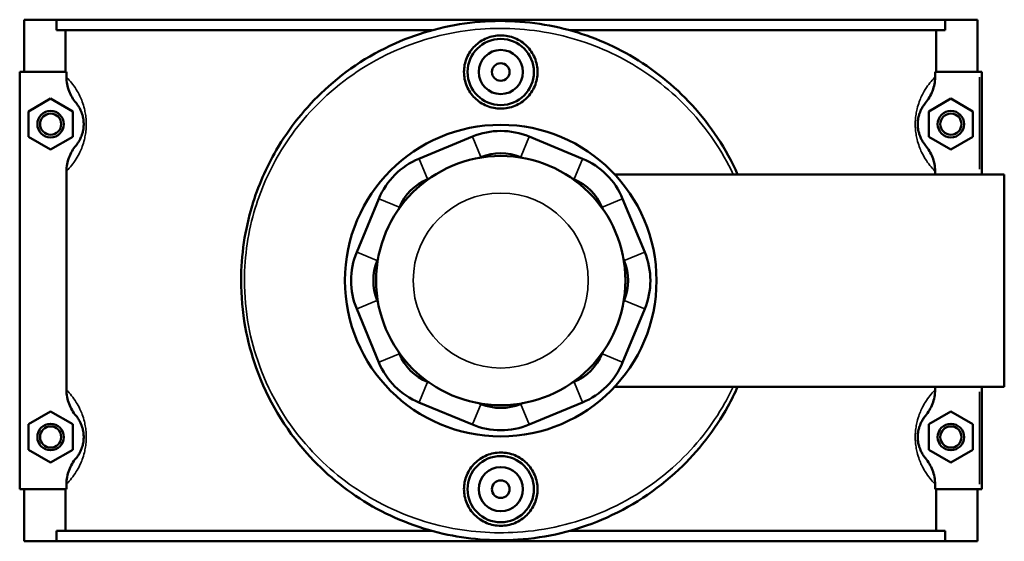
# Model space of a CAD drawing. Header units: inches. Extents: x 0.1 to 47.7, y -0.2 to 47.6.
# Tile 6 of 7: x 14.5 to 23.2, y 31.5 to 36.1. Entities that reach past the tile are written whole.
import ezdxf

# ---------------------------------------------------------------- set-up
doc = ezdxf.new("R2010")
doc.units = ezdxf.units.IN
doc.header["$MEASUREMENT"] = 0
doc.layers.add('Visible (ANSI)', color=7, linetype='Continuous', lineweight=50)
doc.layers.add('Visible Narrow (ANSI)', color=7, linetype='Continuous', lineweight=35)

msp = doc.modelspace()

# ---------------------------------------------------------------- linework, layer by layer
at = {"layer": 'Visible (ANSI)'}
for p, q in [((14.5096, 36.1483), (14.797, 36.1483)), ((14.5096, 35.6833), (14.5096, 36.1483)), ((14.797, 36.1483), (22.7221, 36.1483)), ((14.797, 36.0553), (14.797, 36.1483)), ((22.7221, 36.1483), (22.7221, 36.0553)), ((22.7221, 36.1483), (23.0096, 36.1483)), ((23.0096, 35.6833), (23.0096, 36.1483)), ((18.1454, 36.0553), (14.797, 36.0553)), ((14.8781, 36.0553), (14.8781, 35.6833)), ((22.7221, 36.0553), (19.3737, 36.0553)), ((22.641, 35.6833), (22.641, 36.0553)), ((14.8867, 35.6833), (14.4702, 35.6833)), ((14.4702, 35.6833), (14.4702, 31.9633)), ((14.8867, 35.6833), (14.8867, 35.6388)), ((22.6324, 35.6388), (22.6324, 35.6833)), ((22.6324, 35.6833), (23.0292, 35.6833)), ((23.0292, 35.6833), (23.0489, 35.6833)), ((23.0489, 34.7701), (23.0489, 35.6833)), ((14.5489, 35.3319), (14.7458, 35.4456)), ((14.7458, 35.4456), (14.9426, 35.3319)), ((22.7733, 35.4456), (22.5765, 35.3319)), ((22.9702, 35.3319), (22.7733, 35.4456)), ((14.5489, 35.1046), (14.5489, 35.3319)), ((14.9426, 35.3319), (14.9426, 35.1046)), ((22.5765, 35.3319), (22.5765, 35.1046)), ((22.9702, 35.1046), (22.9702, 35.3319)), ((14.7458, 34.991), (14.5489, 35.1046)), ((14.9426, 35.1046), (14.7458, 34.991)), ((18.5064, 35.1074), (18.0305, 34.9103)), ((19.4886, 34.9103), (19.0127, 35.1074)), ((22.5765, 35.1046), (22.7733, 34.991)), ((22.7733, 34.991), (22.9702, 35.1046)), ((18.5667, 34.9176), (18.5824, 34.9241)), ((18.9367, 34.9241), (18.9524, 34.9176)), ((14.8867, 34.7977), (14.8867, 32.8488)), ((19.7758, 34.7701), (23.2496, 34.7701)), ((22.6324, 34.7701), (22.6324, 34.7977)), ((23.2496, 32.8764), (23.2496, 34.7701)), ((18.1065, 34.7269), (18.1221, 34.7334)), ((19.397, 34.7334), (19.4127, 34.7269)), ((17.6726, 34.5523), (17.4754, 34.0764)), ((20.0437, 34.0764), (19.8466, 34.5523)), ((17.8494, 34.4607), (17.8559, 34.4764)), ((19.6632, 34.4764), (19.6697, 34.4607)), ((17.6587, 34.0004), (17.6652, 34.0161)), ((19.8539, 34.0161), (19.8604, 34.0004)), ((17.6652, 33.6304), (17.6587, 33.6461)), ((19.8604, 33.6461), (19.8539, 33.6304)), ((17.4754, 33.5701), (17.6726, 33.0942)), ((19.8466, 33.0942), (20.0437, 33.5701)), ((17.8559, 33.1702), (17.8494, 33.1858)), ((19.6697, 33.1858), (19.6632, 33.1702)), ((18.1221, 32.9131), (18.1065, 32.9196)), ((19.4127, 32.9196), (19.397, 32.9131)), ((19.7758, 32.8764), (23.2496, 32.8764)), ((22.6324, 32.8488), (22.6324, 32.8764)), ((23.0489, 31.9633), (23.0489, 32.8764)), ((18.0305, 32.7363), (18.5064, 32.5391)), ((18.5824, 32.7225), (18.5667, 32.7289)), ((18.9524, 32.7289), (18.9367, 32.7225)), ((19.0127, 32.5391), (19.4886, 32.7363)), ((14.5489, 32.5419), (14.7458, 32.6556)), ((14.7458, 32.6556), (14.9426, 32.5419)), ((22.7733, 32.6556), (22.5765, 32.5419)), ((22.9702, 32.5419), (22.7733, 32.6556)), ((14.5489, 32.3146), (14.5489, 32.5419)), ((14.9426, 32.5419), (14.9426, 32.3146)), ((22.5765, 32.5419), (22.5765, 32.3146)), ((22.9702, 32.3146), (22.9702, 32.5419)), ((14.7458, 32.201), (14.5489, 32.3146)), ((14.9426, 32.3146), (14.7458, 32.201)), ((22.5765, 32.3146), (22.7733, 32.201)), ((22.7733, 32.201), (22.9702, 32.3146)), ((14.4702, 31.9633), (14.8867, 31.9633)), ((14.5096, 31.4983), (14.5096, 31.9633)), ((14.8781, 31.9633), (14.8781, 31.5913)), ((14.8867, 32.0077), (14.8867, 31.9633)), ((22.6324, 31.9633), (22.6324, 32.0077)), ((23.0292, 31.9633), (22.6324, 31.9633)), ((22.641, 31.5913), (22.641, 31.9633)), ((23.0096, 31.4983), (23.0096, 31.9633)), ((23.0489, 31.9633), (23.0292, 31.9633)), ((18.1454, 31.5913), (14.797, 31.5913)), ((14.797, 31.4983), (14.797, 31.5913)), ((22.7221, 31.5913), (19.3737, 31.5913)), ((22.7221, 31.5913), (22.7221, 31.4983)), ((14.797, 31.4983), (14.5096, 31.4983)), ((14.797, 31.4983), (22.7221, 31.4983)), ((23.0096, 31.4983), (22.7221, 31.4983))]:
    msp.add_line(p, q, dxfattribs=at)
for centre, radius in [((18.7596, 35.6833), 0.2953), ((18.7596, 35.6833), 0.1969), ((18.7596, 35.6833), 0.0787), ((14.7458, 35.2183), 0.1181), ((14.7458, 35.2183), 0.0945), ((22.7733, 35.2183), 0.1181), ((22.7733, 35.2183), 0.0945), ((18.7596, 33.8233), 1.389), ((18.7596, 33.8233), 1.1112), ((14.7458, 32.4283), 0.1181), ((14.7458, 32.4283), 0.0945), ((22.7733, 32.4283), 0.1181), ((22.7733, 32.4283), 0.0945), ((18.7596, 31.9633), 0.2953), ((18.7596, 31.9633), 0.1969), ((18.7596, 31.9633), 0.0787)]:
    msp.add_circle(centre, radius, dxfattribs=at)
for centre, radius, start, end in [((18.7596, 34.4963), 0.6614, 67.5, 112.5), ((18.7596, 34.4963), 0.463, 67.5, 112.5), ((18.2836, 34.2992), 0.6614, 112.5, 157.5), ((19.2355, 34.2992), 0.6614, 22.5, 67.5), ((18.2836, 34.2992), 0.463, 112.5, 157.5), ((19.2355, 34.2992), 0.463, 22.5, 67.5), ((18.0865, 33.8233), 0.6614, 157.5, 202.5), ((19.4326, 33.8233), 0.6614, 337.5, 22.5), ((18.0865, 33.8233), 0.463, 157.5, 202.5), ((19.4326, 33.8233), 0.463, 337.5, 22.5), ((18.2836, 33.3473), 0.463, 202.5, 247.5), ((19.2355, 33.3473), 0.463, 292.5, 337.5), ((18.2836, 33.3473), 0.6614, 202.5, 247.5), ((19.2355, 33.3473), 0.6614, 292.5, 337.5), ((18.7596, 33.1502), 0.463, 247.5, 292.5), ((18.7596, 33.1502), 0.6614, 247.5, 292.5)]:
    msp.add_arc(centre, radius, start, end, dxfattribs=at)
for points, knots in [([(20.872, 34.7701), (20.7697, 34.9984), (20.6318, 35.2069), (20.305, 35.563), (20.1179, 35.7131), (19.7158, 35.9433), (19.5034, 36.0273), (19.0516, 36.1318), (18.8116, 36.1497), (18.3289, 36.1112), (18.0871, 36.0516), (17.613, 35.8526), (17.3854, 35.7051), (17.0204, 35.3684), (16.8746, 35.1871), (16.6678, 34.8311), (16.595, 34.6643), (16.4785, 34.2762), (16.4448, 34.0507), (16.4445, 33.6854), (16.4571, 33.5459), (16.5046, 33.2844), (16.5375, 33.162), (16.681, 32.7606), (16.8353, 32.5031), (17.1882, 32.107), (17.3725, 31.9545), (17.7829, 31.711), (18.0092, 31.6198), (18.463, 31.5167), (18.6885, 31.4986), (19.1702, 31.5303), (19.4248, 31.5914), (19.9163, 31.7987), (20.1492, 31.9518), (20.5208, 32.3021), (20.6681, 32.4914), (20.816, 32.7581), (20.8452, 32.8166), (20.872, 32.8765)], [-52.171038, -52.171038, -52.171038, -52.171038, -50.281164, -50.281164, -48.464911, -48.464911, -46.776476, -46.776476, -45.034963, -45.034963, -43.218478, -43.218478, -41.184488, -41.184488, -39.415239, -39.415239, -38.050925, -38.050925, -36.392984, -36.392984, -35.368913, -35.368913, -34.429387, -34.429387, -32.174202, -32.174202, -30.361692, -30.361692, -28.560181, -28.560181, -26.92028, -26.92028, -25.014372, -25.014372, -22.924773, -22.924773, -21.101938, -21.101938, -20.607066, -20.607066, -20.607066, -20.607066]), ([(18.4316, 35.6833), (18.4316, 35.7244), (18.4398, 35.7683), (18.4734, 35.8489), (18.4987, 35.8856), (18.557, 35.9436), (18.5939, 35.9687), (18.6746, 36.0019), (18.7184, 36.0101), (18.8007, 36.0101), (18.8445, 36.0019), (18.9253, 35.9687), (18.9621, 35.9436), (19.0204, 35.8856), (19.0457, 35.8489), (19.0793, 35.7683), (19.0876, 35.7244), (19.0876, 35.6421), (19.0793, 35.5983), (19.0457, 35.5176), (19.0204, 35.4809), (18.9621, 35.4229), (18.9253, 35.3978), (18.8445, 35.3646), (18.8007, 35.3564), (18.7184, 35.3564), (18.6746, 35.3646), (18.5939, 35.3978), (18.557, 35.4229), (18.4987, 35.4809), (18.4734, 35.5176), (18.4398, 35.5983), (18.4316, 35.6421), (18.4316, 35.6833)], [0, 0, 0, 0, 0.313543, 0.313543, 0.627086, 0.627086, 0.940378, 0.940378, 1.25367, 1.25367, 1.566962, 1.566962, 1.880254, 1.880254, 2.193797, 2.193797, 2.50734, 2.50734, 2.820883, 2.820883, 3.134426, 3.134426, 3.447718, 3.447718, 3.76101, 3.76101, 4.074302, 4.074302, 4.387594, 4.387594, 4.701137, 4.701137, 5.01468, 5.01468, 5.01468, 5.01468]), ([(14.8867, 35.6388), (14.8867, 35.5959), (14.8948, 35.5534), (14.9249, 35.4748), (14.9461, 35.4391), (14.9725, 35.4075)], [-0.6413414, -0.6413414, -0.6413414, -0.6413414, -0.3137871, -0.3137871, 0, 0, 0, 0]), ([(22.5466, 35.4075), (22.5732, 35.4392), (22.5944, 35.4751), (22.6243, 35.5538), (22.6324, 35.5961), (22.6324, 35.6388)], [-0.640442, -0.640442, -0.640442, -0.640442, -0.3255483, -0.3255483, 0, 0, 0, 0]), ([(14.9725, 35.4075), (14.9764, 35.4028), (14.9805, 35.3976), (14.9905, 35.3838), (14.9965, 35.3748), (15.0073, 35.3557), (15.012, 35.3464), (15.0197, 35.3287), (15.0227, 35.3211), (15.0286, 35.3037), (15.0314, 35.2939), (15.0355, 35.2758), (15.0369, 35.2681), (15.0393, 35.2517), (15.0401, 35.2431), (15.0409, 35.229), (15.0411, 35.2236), (15.0411, 35.2183), (15.0411, 35.2129), (15.0409, 35.2075), (15.0401, 35.1935), (15.0393, 35.1848), (15.0369, 35.1685), (15.0355, 35.1607), (15.0314, 35.1427), (15.0286, 35.1328), (15.0227, 35.1155), (15.0197, 35.1078), (15.012, 35.0901), (15.0073, 35.0808), (14.9965, 35.0618), (14.9905, 35.0527), (14.9805, 35.0389), (14.9764, 35.0337), (14.9725, 35.0291)], [0.976344, 0.976344, 0.976344, 0.976344, 1.251919, 1.251919, 1.623189, 1.623189, 1.90878, 1.90878, 2.099394, 2.099394, 2.304165, 2.304165, 2.44508, 2.44508, 2.58862, 2.58862, 2.675177, 2.675177, 2.675177, 2.761735, 2.761735, 2.905274, 2.905274, 3.04619, 3.04619, 3.250961, 3.250961, 3.441574, 3.441574, 3.727166, 3.727166, 4.098436, 4.098436, 4.37401, 4.37401, 4.37401, 4.37401]), ([(22.5466, 35.0291), (22.5427, 35.0337), (22.5386, 35.0389), (22.5287, 35.0527), (22.5226, 35.0618), (22.5118, 35.0808), (22.5071, 35.0901), (22.4994, 35.1078), (22.4964, 35.1155), (22.4905, 35.1328), (22.4877, 35.1427), (22.4836, 35.1607), (22.4822, 35.1685), (22.4798, 35.1848), (22.479, 35.1935), (22.4782, 35.2075), (22.4781, 35.2129), (22.4781, 35.2183), (22.4781, 35.2236), (22.4782, 35.229), (22.479, 35.2431), (22.4798, 35.2517), (22.4822, 35.2681), (22.4836, 35.2758), (22.4877, 35.2939), (22.4905, 35.3037), (22.4964, 35.3211), (22.4994, 35.3287), (22.5071, 35.3464), (22.5118, 35.3557), (22.5226, 35.3748), (22.5287, 35.3838), (22.5386, 35.3976), (22.5427, 35.4028), (22.5466, 35.4075)], [0.976344, 0.976344, 0.976344, 0.976344, 1.251919, 1.251919, 1.623189, 1.623189, 1.908781, 1.908781, 2.099394, 2.099394, 2.304165, 2.304165, 2.44508, 2.44508, 2.58862, 2.58862, 2.675177, 2.675177, 2.675177, 2.761735, 2.761735, 2.905274, 2.905274, 3.04619, 3.04619, 3.250961, 3.250961, 3.441574, 3.441574, 3.727166, 3.727166, 4.098435, 4.098435, 4.37401, 4.37401, 4.37401, 4.37401]), ([(14.9725, 35.0291), (14.946, 34.9973), (14.9247, 34.9614), (14.8948, 34.8828), (14.8867, 34.8404), (14.8867, 34.7977)], [-0.640442, -0.640442, -0.640442, -0.640442, -0.3255483, -0.3255483, 0, 0, 0, 0]), ([(22.6324, 34.7977), (22.6324, 34.8406), (22.6243, 34.8832), (22.5942, 34.9617), (22.573, 34.9975), (22.5466, 35.0291)], [-0.6413414, -0.6413414, -0.6413414, -0.6413414, -0.3137871, -0.3137871, 0, 0, 0, 0]), ([(14.8867, 32.8488), (14.8867, 32.8059), (14.8948, 32.7634), (14.9249, 32.6848), (14.9461, 32.6491), (14.9725, 32.6175)], [-0.6413414, -0.6413414, -0.6413414, -0.6413414, -0.3137871, -0.3137871, 0, 0, 0, 0]), ([(22.5466, 32.6175), (22.5732, 32.6492), (22.5944, 32.6851), (22.6243, 32.7638), (22.6324, 32.8061), (22.6324, 32.8488)], [-0.640442, -0.640442, -0.640442, -0.640442, -0.3255483, -0.3255483, 0, 0, 0, 0]), ([(14.9725, 32.6175), (14.9764, 32.6128), (14.9805, 32.6076), (14.9905, 32.5938), (14.9965, 32.5848), (15.0073, 32.5657), (15.012, 32.5564), (15.0197, 32.5387), (15.0227, 32.5311), (15.0286, 32.5137), (15.0314, 32.5039), (15.0355, 32.4858), (15.0369, 32.4781), (15.0393, 32.4617), (15.0401, 32.4531), (15.0409, 32.439), (15.0411, 32.4336), (15.0411, 32.4283), (15.0411, 32.4229), (15.0409, 32.4175), (15.0401, 32.4035), (15.0393, 32.3948), (15.0369, 32.3785), (15.0355, 32.3707), (15.0314, 32.3527), (15.0286, 32.3428), (15.0227, 32.3255), (15.0197, 32.3178), (15.012, 32.3001), (15.0073, 32.2908), (14.9965, 32.2718), (14.9905, 32.2627), (14.9805, 32.2489), (14.9764, 32.2437), (14.9725, 32.2391)], [0.976344, 0.976344, 0.976344, 0.976344, 1.251919, 1.251919, 1.623189, 1.623189, 1.908781, 1.908781, 2.099394, 2.099394, 2.304165, 2.304165, 2.44508, 2.44508, 2.58862, 2.58862, 2.675177, 2.675177, 2.675177, 2.761735, 2.761735, 2.905274, 2.905274, 3.04619, 3.04619, 3.250961, 3.250961, 3.441574, 3.441574, 3.727166, 3.727166, 4.098435, 4.098435, 4.37401, 4.37401, 4.37401, 4.37401]), ([(22.5466, 32.2391), (22.5427, 32.2437), (22.5386, 32.2489), (22.5287, 32.2627), (22.5226, 32.2718), (22.5118, 32.2908), (22.5071, 32.3001), (22.4994, 32.3178), (22.4964, 32.3255), (22.4905, 32.3428), (22.4877, 32.3527), (22.4836, 32.3707), (22.4822, 32.3785), (22.4798, 32.3948), (22.479, 32.4035), (22.4782, 32.4175), (22.4781, 32.4229), (22.4781, 32.4283), (22.4781, 32.4336), (22.4782, 32.439), (22.479, 32.4531), (22.4798, 32.4617), (22.4822, 32.4781), (22.4836, 32.4858), (22.4877, 32.5039), (22.4905, 32.5137), (22.4964, 32.5311), (22.4994, 32.5387), (22.5071, 32.5564), (22.5118, 32.5657), (22.5226, 32.5848), (22.5287, 32.5938), (22.5386, 32.6076), (22.5427, 32.6128), (22.5466, 32.6175)], [0.975965, 0.975965, 0.975965, 0.975965, 1.251543, 1.251543, 1.622812, 1.622812, 1.908403, 1.908403, 2.099015, 2.099015, 2.303786, 2.303786, 2.444701, 2.444701, 2.58824, 2.58824, 2.674798, 2.674798, 2.674798, 2.761356, 2.761356, 2.904895, 2.904895, 3.04581, 3.04581, 3.250581, 3.250581, 3.441193, 3.441193, 3.726784, 3.726784, 4.098053, 4.098053, 4.373631, 4.373631, 4.373631, 4.373631]), ([(14.9725, 32.2391), (14.946, 32.2073), (14.9247, 32.1714), (14.8948, 32.0928), (14.8867, 32.0504), (14.8867, 32.0077)], [-0.640442, -0.640442, -0.640442, -0.640442, -0.3255483, -0.3255483, 0, 0, 0, 0]), ([(19.0876, 31.9633), (19.0876, 31.9221), (19.0793, 31.8783), (19.0457, 31.7976), (19.0204, 31.7609), (18.9621, 31.7029), (18.9253, 31.6778), (18.8445, 31.6446), (18.8007, 31.6364), (18.7184, 31.6364), (18.6746, 31.6446), (18.5939, 31.6778), (18.557, 31.7029), (18.4987, 31.7609), (18.4734, 31.7976), (18.4398, 31.8783), (18.4316, 31.9221), (18.4316, 32.0044), (18.4398, 32.0483), (18.4734, 32.1289), (18.4987, 32.1656), (18.557, 32.2236), (18.5939, 32.2487), (18.6746, 32.2819), (18.7184, 32.2901), (18.8007, 32.2901), (18.8445, 32.2819), (18.9253, 32.2487), (18.9621, 32.2236), (19.0204, 32.1656), (19.0457, 32.1289), (19.0793, 32.0483), (19.0876, 32.0044), (19.0876, 31.9633)], [0, 0, 0, 0, 0.313543, 0.313543, 0.627086, 0.627086, 0.940378, 0.940378, 1.25367, 1.25367, 1.566962, 1.566962, 1.880254, 1.880254, 2.193797, 2.193797, 2.50734, 2.50734, 2.820883, 2.820883, 3.134426, 3.134426, 3.447718, 3.447718, 3.76101, 3.76101, 4.074302, 4.074302, 4.387594, 4.387594, 4.701137, 4.701137, 5.01468, 5.01468, 5.01468, 5.01468]), ([(22.6324, 32.0077), (22.6324, 32.0506), (22.6243, 32.0932), (22.5942, 32.1717), (22.573, 32.2075), (22.5466, 32.2391)], [-0.6413414, -0.6413414, -0.6413414, -0.6413414, -0.3137871, -0.3137871, 0, 0, 0, 0])]:
    msp.add_open_spline(points, degree=3, knots=knots, dxfattribs=at)
at = {"layer": 'Visible Narrow (ANSI)'}
for p, q in [((23.0292, 35.6376), (23.0292, 34.8158)), ((18.5786, 34.9332), (18.5102, 35.0982)), ((18.9405, 34.9332), (19.0089, 35.0982)), ((18.0343, 34.9011), (18.1027, 34.7361)), ((19.4165, 34.7361), (19.4848, 34.9011)), ((17.8467, 34.4802), (17.6817, 34.5485)), ((19.6724, 34.4802), (19.8374, 34.5485)), ((17.6496, 34.0042), (17.4846, 34.0726)), ((19.8695, 34.0042), (20.0345, 34.0726)), ((17.6496, 33.6423), (17.4846, 33.5739)), ((19.8695, 33.6423), (20.0345, 33.5739)), ((17.8467, 33.1664), (17.6817, 33.098)), ((19.6724, 33.1664), (19.8374, 33.098)), ((18.1027, 32.9104), (18.0343, 32.7454)), ((19.4165, 32.9104), (19.4848, 32.7454)), ((23.0292, 32.8308), (23.0292, 32.0089)), ((18.5786, 32.7133), (18.5102, 32.5483)), ((18.9405, 32.7133), (19.0089, 32.5483))]:
    msp.add_line(p, q, dxfattribs=at)
msp.add_circle((18.7596, 33.8233), 0.7805, dxfattribs=at)
for points, knots in [([(20.8326, 32.8765), (20.8096, 32.8277), (20.7849, 32.7799), (20.6438, 32.5294), (20.4983, 32.3456), (20.1315, 32.0053), (19.9015, 31.8565), (19.4163, 31.6552), (19.1649, 31.5958), (18.6894, 31.5651), (18.4668, 31.5826), (18.0187, 31.6827), (17.7954, 31.7713), (17.3902, 32.0079), (17.2082, 32.156), (16.8599, 32.5408), (16.7075, 32.791), (16.5658, 33.1809), (16.5333, 33.2998), (16.4865, 33.5538), (16.474, 33.6893), (16.4743, 34.0442), (16.5076, 34.2632), (16.6226, 34.6402), (16.6945, 34.8023), (16.8986, 35.1481), (17.0425, 35.3243), (17.4029, 35.6513), (17.6276, 35.7946), (18.0957, 35.988), (18.3344, 36.0458), (18.811, 36.0833), (19.0478, 36.0658), (19.4939, 35.9643), (19.7036, 35.8827), (20.1006, 35.6591), (20.2853, 35.5133), (20.6012, 35.1745), (20.7329, 34.9813), (20.8326, 34.7701)], [20.684126, 20.684126, 20.684126, 20.684126, 21.101938, 21.101938, 22.924773, 22.924773, 25.014372, 25.014372, 26.92028, 26.92028, 28.560181, 28.560181, 30.361692, 30.361692, 32.174202, 32.174202, 34.429387, 34.429387, 35.368913, 35.368913, 36.392984, 36.392984, 38.050925, 38.050925, 39.415239, 39.415239, 41.184488, 41.184488, 43.218478, 43.218478, 45.034963, 45.034963, 46.776476, 46.776476, 48.464911, 48.464911, 50.281164, 50.281164, 52.093978, 52.093978, 52.093978, 52.093978]), ([(14.8867, 34.7977), (14.8884, 34.7994), (14.89, 34.8011), (14.9047, 34.8162), (14.9187, 34.8318), (14.9468, 34.8673), (14.9607, 34.8865), (14.9857, 34.9269), (14.9967, 34.9466), (15.0144, 34.9841), (15.0214, 35.0003), (15.0349, 35.0372), (15.0415, 35.058), (15.0509, 35.0962), (15.0543, 35.1127), (15.0597, 35.1474), (15.0617, 35.1657), (15.0634, 35.1955), (15.0638, 35.2069), (15.0638, 35.2183), (15.0638, 35.2296), (15.0634, 35.241), (15.0617, 35.2708), (15.0597, 35.2891), (15.0543, 35.3238), (15.0509, 35.3403), (15.0415, 35.3785), (15.0349, 35.3994), (15.0214, 35.4362), (15.0144, 35.4525), (14.9967, 35.49), (14.9857, 35.5096), (14.9607, 35.55), (14.9468, 35.5693), (14.9187, 35.6047), (14.9047, 35.6203), (14.89, 35.6354), (14.8884, 35.6371), (14.8867, 35.6388)], [-4.568716, -4.568716, -4.568716, -4.568716, -4.514374, -4.514374, -4.098436, -4.098436, -3.727166, -3.727166, -3.441574, -3.441574, -3.250961, -3.250961, -3.04619, -3.04619, -2.905274, -2.905274, -2.761735, -2.761735, -2.675177, -2.675177, -2.675177, -2.58862, -2.58862, -2.44508, -2.44508, -2.304165, -2.304165, -2.099394, -2.099394, -1.90878, -1.90878, -1.623189, -1.623189, -1.251919, -1.251919, -0.83598, -0.83598, -0.781638, -0.781638, -0.781638, -0.781638]), ([(22.6324, 35.6388), (22.6307, 35.6371), (22.6291, 35.6354), (22.6145, 35.6203), (22.6004, 35.6047), (22.5723, 35.5693), (22.5584, 35.55), (22.5334, 35.5096), (22.5224, 35.49), (22.5047, 35.4525), (22.4977, 35.4362), (22.4842, 35.3994), (22.4776, 35.3785), (22.4682, 35.3403), (22.4648, 35.3238), (22.4595, 35.2891), (22.4574, 35.2708), (22.4557, 35.241), (22.4553, 35.2296), (22.4553, 35.2183), (22.4553, 35.2069), (22.4557, 35.1955), (22.4574, 35.1657), (22.4595, 35.1474), (22.4648, 35.1127), (22.4682, 35.0962), (22.4776, 35.058), (22.4842, 35.0372), (22.4977, 35.0003), (22.5047, 34.9841), (22.5224, 34.9466), (22.5334, 34.9269), (22.5584, 34.8865), (22.5723, 34.8673), (22.6004, 34.8318), (22.6145, 34.8162), (22.6291, 34.8011), (22.6307, 34.7994), (22.6324, 34.7977)], [-4.568716, -4.568716, -4.568716, -4.568716, -4.514375, -4.514375, -4.098435, -4.098435, -3.727166, -3.727166, -3.441574, -3.441574, -3.250961, -3.250961, -3.04619, -3.04619, -2.905274, -2.905274, -2.761735, -2.761735, -2.675177, -2.675177, -2.675177, -2.58862, -2.58862, -2.44508, -2.44508, -2.304165, -2.304165, -2.099394, -2.099394, -1.908781, -1.908781, -1.623189, -1.623189, -1.251919, -1.251919, -0.83598, -0.83598, -0.781638, -0.781638, -0.781638, -0.781638]), ([(14.8867, 32.0077), (14.8884, 32.0094), (14.89, 32.0111), (14.9047, 32.0262), (14.9187, 32.0418), (14.9468, 32.0773), (14.9607, 32.0965), (14.9857, 32.1369), (14.9967, 32.1566), (15.0144, 32.1941), (15.0214, 32.2103), (15.0349, 32.2472), (15.0415, 32.268), (15.0509, 32.3062), (15.0543, 32.3227), (15.0597, 32.3574), (15.0617, 32.3757), (15.0634, 32.4055), (15.0638, 32.4169), (15.0638, 32.4283), (15.0638, 32.4396), (15.0634, 32.451), (15.0617, 32.4808), (15.0597, 32.4991), (15.0543, 32.5338), (15.0509, 32.5503), (15.0415, 32.5885), (15.0349, 32.6094), (15.0214, 32.6462), (15.0144, 32.6625), (14.9967, 32.7), (14.9857, 32.7196), (14.9607, 32.76), (14.9468, 32.7793), (14.9187, 32.8147), (14.9047, 32.8303), (14.89, 32.8454), (14.8884, 32.8471), (14.8867, 32.8488)], [-4.568716, -4.568716, -4.568716, -4.568716, -4.514374, -4.514374, -4.098435, -4.098435, -3.727166, -3.727166, -3.441574, -3.441574, -3.250961, -3.250961, -3.04619, -3.04619, -2.905274, -2.905274, -2.761735, -2.761735, -2.675177, -2.675177, -2.675177, -2.58862, -2.58862, -2.44508, -2.44508, -2.304165, -2.304165, -2.099394, -2.099394, -1.908781, -1.908781, -1.623189, -1.623189, -1.251919, -1.251919, -0.83598, -0.83598, -0.781638, -0.781638, -0.781638, -0.781638]), ([(22.6324, 32.8488), (22.6307, 32.8471), (22.6291, 32.8454), (22.6145, 32.8303), (22.6004, 32.8147), (22.5723, 32.7793), (22.5584, 32.76), (22.5334, 32.7196), (22.5224, 32.7), (22.5047, 32.6625), (22.4977, 32.6462), (22.4842, 32.6094), (22.4776, 32.5885), (22.4682, 32.5503), (22.4648, 32.5338), (22.4595, 32.4991), (22.4574, 32.4808), (22.4557, 32.451), (22.4553, 32.4396), (22.4553, 32.4283), (22.4553, 32.4169), (22.4557, 32.4055), (22.4574, 32.3757), (22.4595, 32.3574), (22.4648, 32.3227), (22.4682, 32.3062), (22.4776, 32.268), (22.4842, 32.2472), (22.4977, 32.2103), (22.5047, 32.1941), (22.5224, 32.1566), (22.5334, 32.1369), (22.5584, 32.0965), (22.5723, 32.0773), (22.6004, 32.0418), (22.6145, 32.0262), (22.6291, 32.0111), (22.6307, 32.0094), (22.6324, 32.0077)], [-4.568337, -4.568337, -4.568337, -4.568337, -4.513998, -4.513998, -4.098053, -4.098053, -3.726784, -3.726784, -3.441193, -3.441193, -3.250581, -3.250581, -3.04581, -3.04581, -2.904895, -2.904895, -2.761356, -2.761356, -2.674798, -2.674798, -2.674798, -2.58824, -2.58824, -2.444701, -2.444701, -2.303786, -2.303786, -2.099015, -2.099015, -1.908403, -1.908403, -1.622812, -1.622812, -1.251543, -1.251543, -0.835598, -0.835598, -0.781259, -0.781259, -0.781259, -0.781259])]:
    msp.add_open_spline(points, degree=3, knots=knots, dxfattribs=at)

doc.saveas('drawing.dxf')
